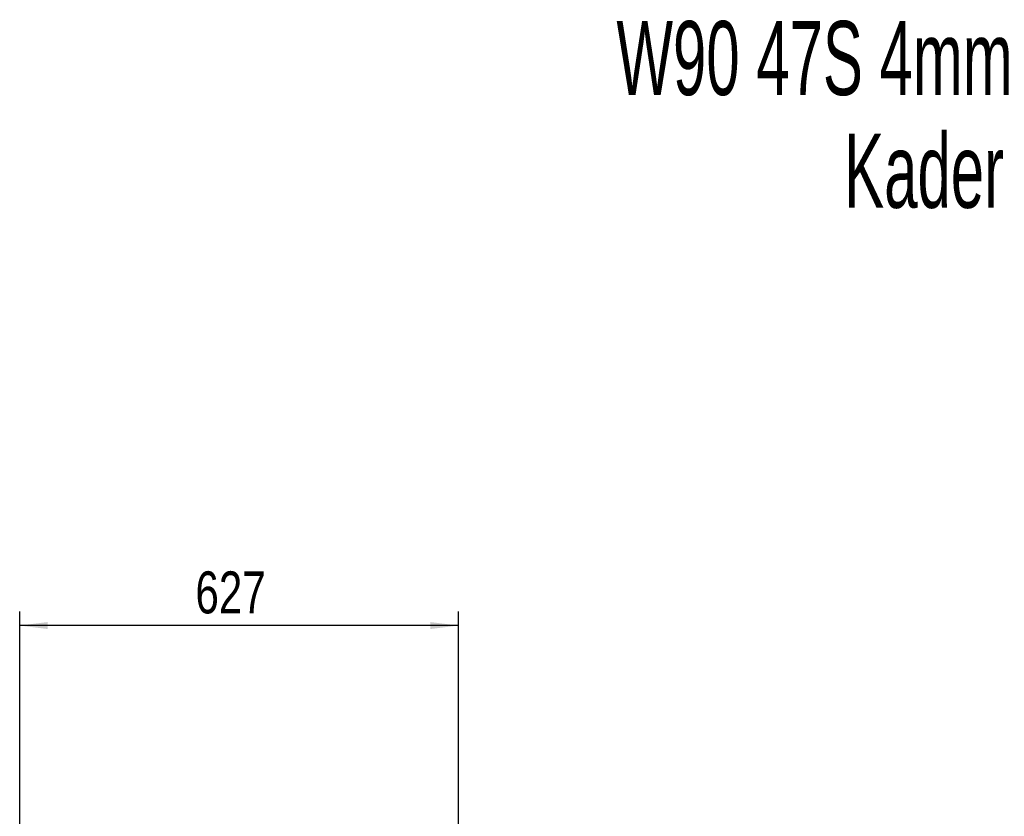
# Model space of a CAD drawing. Header units: millimetres. Extents: x 21 to 204, y 7 to 289.
# Tile 28 of 28: x 134 to 204, y 232 to 289. Entities that reach past the tile are written whole.
import ezdxf

# ---------------------------------------------------------------- set-up
doc = ezdxf.new("R2010")
doc.units = ezdxf.units.MM
doc.layers.add('MATEN', color=7, linetype='Continuous')
doc.styles.add('SLDTEXTSTYLE3', font='TXT', dxfattribs={"width": 0.605})
doc.styles.add('SLDTEXTSTYLE4', font='TXT', dxfattribs={"width": 0.75})
doc.dimstyles.new('SLDDIMSTYLE0', dxfattribs={"dimtxt": 3, "dimasz": 2, "dimexe": 0, "dimexo": 0.0625, "dimgap": 0.75, "dimtad": 1, "dimdec": 0, "dimlfac": 20, "dimrnd": 1e-09, "dimzin": 12, "dimdsep": 46, "dimtxsty": 'SLDTEXTSTYLE4', "dimsah": 1, "dimcen": 0.09, "dimadec": 0, "dimazin": 3, "dimtfac": 1, "dimtofl": 0, "dimtmove": 0, "dimatfit": 3, "dimfxl": 0, "dimfrac": 2, "dimtolj": 1, "dimtzin": 12, "dimarcsym": 0})

# ---------------------------------------------------------------- blocks, each defined once
blk = doc.blocks.new('SW_NOTE_1')
at = {"layer": 'MATEN', "color": 0, "attachment_point": 3, "style": 'SLDTEXTSTYLE3'}
for s, insert, char_height in [('W90 47S 4mm', (47.46, 6.821), 5.29167), ('Kader', (46.847, -1.234), 5.2917)]:
    blk.add_mtext(s, dxfattribs=dict(at, insert=insert, char_height=char_height))
blk = doc.blocks.new('_D_17')
at = {"layer": 'MATEN'}
for p, q in [((133.571, 229.345), (133.571, 246.877)), ((164.921, 229.12), (164.921, 246.877)), ((164.921, 245.877), (133.571, 245.877))]:
    blk.add_line(p, q, dxfattribs=at)
for points in [[(133.571, 245.877), (135.571, 245.627), (135.571, 246.127)], [(164.921, 245.877), (162.921, 246.127), (162.921, 245.627)]]:
    blk.add_solid(points, dxfattribs=at)
at = {"layer": 'MATEN', "insert": (146.128, 249.744), "char_height": 3, "attachment_point": 1, "style": 'SLDTEXTSTYLE4'}
blk.add_mtext('627', dxfattribs=at)

msp = doc.modelspace()

# ---------------------------------------------------------------- block references
at = {"layer": 'MATEN'}
msp.add_blockref('SW_NOTE_1', (157.064, 282.245), dxfattribs=at)

# ---------------------------------------------------------------- dimensions: what is measured, and where the dimension line sits
dim = msp.add_linear_dim(base=(133.571, 245.877), p1=(164.921, 228.12), p2=(133.571, 228.345), dimstyle='SLDDIMSTYLE0', dxfattribs=at)
dim.commit()
dim.dimension.update_dxf_attribs({"geometry": '_D_17', "text_midpoint": (149.408, 245.877), "dimtype": 160})

doc.saveas('drawing.dxf')
